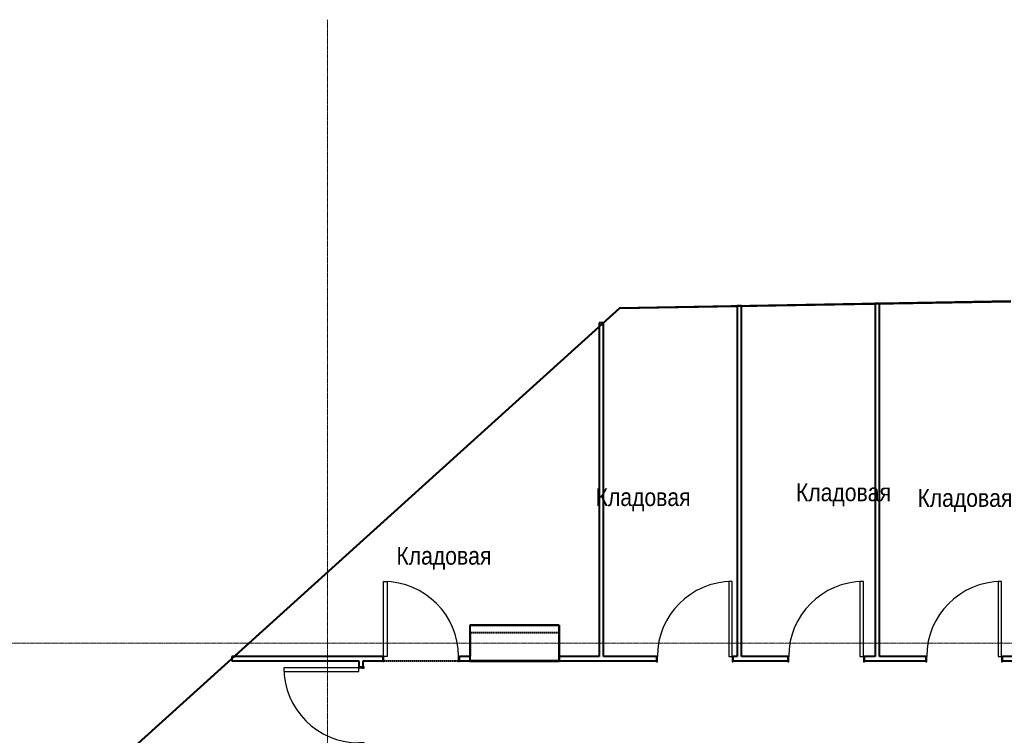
# Model space of a CAD drawing. Header units: millimetres. Extents: x 5617 to 91811, y 7718 to 89253.
# Tile 10 of 66: x 34655 to 45714, y 81214 to 89250. Entities that reach past the tile are written whole.
import ezdxf

# ---------------------------------------------------------------- set-up
doc = ezdxf.new("R2010")
doc.units = ezdxf.units.MM
for name, pattern in [('ADSK_Линия сетки', [25, 20, -2.5, 0, -2.5]), ('Линия сетки', [25, 20, -2.5, 0, -2.5]), ('Штрих_3_1_5_', [4.5, 3, -1.5]), ('Штриховая_ш3 п1_5', [4.5, 3, -1.5])]:
    doc.linetypes.add(name, pattern=pattern)
doc.layers.add('_Разделитель помещений_', color=4, linetype='Штриховая_ш3 п1_5', lineweight=40, true_color=0x00ffff)
for name, color, linetype, lineweight in [('Двери', 7, 'Continuous', 18), ('Каркас_Импост', 7, 'Continuous', 30), ('Марки помещений', 7, 'Continuous', 20), ('Монтажный зазор', 7, 'Continuous', 30), ('Оси', 7, 'Continuous', 9), ('Панель', 7, 'Continuous', 30), ('Перекрытия', 7, 'Continuous', 18), ('Стены разрез', 7, 'Continuous', 40)]:
    doc.layers.add(name, color=color, linetype=linetype, lineweight=lineweight)
doc.styles.add('Arial_3', font='arial.ttf', dxfattribs={"width": 0.85, "height": 200})

# ---------------------------------------------------------------- blocks, each defined once
blk = doc.blocks.new('101_Дверь_Однопольная - _ПЧ_800х2000_Кладовая_Пр-4171002-МКСС_LB02_-11_400__Кабельные конструкции_Лотки_1')
at = {"layer": 'Каркас_Импост', "color": 254, "true_color": 0xcccccc}
for p, q in [((-430, 25), (-420, 25)), ((-430, -35), (-430, 25)), ((-420, 25), (-420, -15)), ((420, 25), (430, 25)), ((420, -15), (420, 25)), ((430, 25), (430, -35)), ((-419, -35), (-430, -35)), ((-420, -15), (-419, -15)), ((-419, -15), (-419, -35)), ((419, -15), (420, -15)), ((419, -35), (419, -15)), ((430, -35), (419, -35))]:
    blk.add_line(p, q, dxfattribs=at)
at = {"layer": 'Монтажный зазор', "color": 254, "true_color": 0xcccccc}
for p, q in [((-431, 25), (-430, 25)), ((-431, -35), (-431, 25)), ((-430, 25), (-430, -35)), ((430, -35), (430, 25)), ((430, 25), (431, 25)), ((431, 25), (431, -35)), ((-430, -35), (-431, -35)), ((431, -35), (430, -35))]:
    blk.add_line(p, q, dxfattribs=at)
at = {"layer": 'Панель', "color": 254, "true_color": 0xcccccc}
for p, q in [((-420, 865), (-380, 865)), ((-420, 25), (-420, 865)), ((-380, 865), (-380, 25)), ((-380, 25), (-420, 25))]:
    blk.add_line(p, q, dxfattribs=at)
blk.add_arc((-420, 25), 840, 0, 90, dxfattribs=at)
blk = doc.blocks.new('101_Дверь_Однопольная - _ПЧ_800х2000_Кладовая_Л-4171007-МКСС_LB02_-11_400__Кабельные конструкции_Лотки_1')
at = {"layer": 'Каркас_Импост', "color": 254, "true_color": 0xcccccc}
for p, q in [((-420, 25), (-430, 25)), ((-430, 25), (-430, -35)), ((-420, -15), (-420, 25)), ((430, 25), (420, 25)), ((420, 25), (420, -15)), ((430, -35), (430, 25)), ((-430, -35), (-419, -35)), ((-419, -15), (-420, -15)), ((-419, -35), (-419, -15)), ((420, -15), (419, -15)), ((419, -15), (419, -35)), ((419, -35), (430, -35))]:
    blk.add_line(p, q, dxfattribs=at)
at = {"layer": 'Монтажный зазор', "color": 254, "true_color": 0xcccccc}
for p, q in [((-430, 25), (-431, 25)), ((-431, 25), (-431, -35)), ((-430, -35), (-430, 25)), ((431, 25), (430, 25)), ((430, 25), (430, -35)), ((431, -35), (431, 25)), ((-431, -35), (-430, -35)), ((430, -35), (431, -35))]:
    blk.add_line(p, q, dxfattribs=at)
at = {"layer": 'Панель', "color": 254, "true_color": 0xcccccc}
for p, q in [((420, 865), (380, 865)), ((380, 865), (380, 25)), ((420, 25), (420, 865)), ((380, 25), (420, 25))]:
    blk.add_line(p, q, dxfattribs=at)
blk.add_arc((420, 25), 840, 90, 180, dxfattribs=at)
blk = doc.blocks.new('135_SLK_GD_AR_rvt-1-МКСС_LB02_-11_400__Кабельные конструкции_Лотки_1')
at = {"layer": '_Разделитель помещений_', "color": 7, "linetype": 'Штрих_3_1_5_', "true_color": 0xccffff}
for p, q in [((7600, 82370), (8600, 82370)), ((7600, 82370), (7600, 82100)), ((8600, 82370), (8600, 82049)), ((6631, 82050), (7469, 82050)), ((7600, 82050), (8600, 82050))]:
    blk.add_line(p, q, dxfattribs=at)
at = {"layer": 'Перекрытия', "color": 254, "true_color": 0xcccccc}
for p, q in [((7600, 82100), (7600, 82450)), ((7600, 82450), (8600, 82450)), ((8600, 82450), (8600, 82100)), ((8600, 82050), (7600, 82050))]:
    blk.add_line(p, q, dxfattribs=at)
at = {"layer": 'Стены разрез', "color": 254, "true_color": 0xcccccc}
for p, q in [((13675, 86089), (9280, 86012)), ((9281, 86010), (13675, 86087)), ((12200, 86062), (12150, 86062)), ((12150, 86062), (12150, 82100)), ((12200, 82100), (12200, 86062)), ((9278, 86010), (-117, 77520)), ((-115, 77520), (9281, 86010)), ((9280, 86012), (9278, 86010)), ((10650, 86035), (10600, 86035)), ((10600, 86035), (10600, 82100)), ((10650, 82100), (10650, 86035)), ((9100, 85845), (9050, 85845)), ((9050, 85845), (9050, 82100)), ((9100, 82100), (9100, 85845)), ((8600, 82452), (7598, 82452)), ((7598, 82452), (7598, 82450)), ((7598, 82450), (7598, 82048)), ((7600, 82450), (8600, 82450)), ((7600, 82050), (7600, 82450)), ((8602, 82452), (8600, 82452)), ((8600, 82450), (8600, 82050)), ((8602, 82048), (8602, 82452)), ((6619, 82100), (4923, 82100)), ((4923, 82100), (4923, 82050)), ((7600, 82100), (7481, 82100)), ((7600, 82050), (7600, 82100)), ((9050, 82100), (8600, 82100)), ((8600, 82100), (8600, 82050)), ((9694, 82100), (9100, 82100)), ((10600, 82100), (10556, 82100)), ((11169, 82100), (10650, 82100)), ((12150, 82100), (12031, 82100)), ((12719, 82100), (12200, 82100)), ((13700, 82100), (13581, 82100)), ((4923, 82050), (6350, 82050)), ((6350, 82050), (6350, 81981)), ((6400, 82050), (6619, 82050)), ((6400, 81981), (6400, 82050)), ((7481, 82050), (7600, 82050)), ((7598, 82048), (7600, 82048)), ((8600, 82050), (7600, 82050)), ((7600, 82048), (8600, 82048)), ((8600, 82050), (9694, 82050)), ((8600, 82048), (8602, 82048)), ((10556, 82050), (11169, 82050)), ((12031, 82050), (12719, 82050)), ((13581, 82050), (13700, 82050))]:
    blk.add_line(p, q, dxfattribs=at)
at = {"layer": 'Двери', "color": 254, "lineweight": 18, "true_color": 0xcccccc}
for name, p in [('101_Дверь_Однопольная - _ПЧ_800х2000_Кладовая_Пр-4171002-МКСС_LB02_-11_400__Кабельные конструкции_Лотки_1', (7050, 82075)), ('101_Дверь_Однопольная - _ПЧ_800х2000_Кладовая_Л-4171007-МКСС_LB02_-11_400__Кабельные конструкции_Лотки_1', (10125, 82075)), ('101_Дверь_Однопольная - _ПЧ_800х2000_Кладовая_Л-4171007-МКСС_LB02_-11_400__Кабельные конструкции_Лотки_1', (11600, 82075)), ('101_Дверь_Однопольная - _ПЧ_800х2000_Кладовая_Л-4171007-МКСС_LB02_-11_400__Кабельные конструкции_Лотки_1', (13150, 82075))]:
    blk.add_blockref(name, p, dxfattribs=at)
at = {"layer": 'Двери', "color": 254, "lineweight": 18, "true_color": 0xcccccc, "rotation": 89.99999999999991}
blk.add_blockref('101_Дверь_Однопольная - _ПЧ_800х2000_Кладовая_Л-4171007-МКСС_LB02_-11_400__Кабельные конструкции_Лотки_1', (6375, 81550), dxfattribs=at)

msp = doc.modelspace()

# ---------------------------------------------------------------- linework, layer by layer
at = {"layer": 'Оси', "linetype": 'Линия сетки'}
msp.add_line((38113.4, 46634.3), (38113.4, 89250.3), dxfattribs=at)
at = {"layer": 'Оси', "linetype": 'ADSK_Линия сетки'}
msp.add_line((91811.2, 82250), (28430.3, 82250), dxfattribs=at)

# ---------------------------------------------------------------- block references
at = {"lineweight": 5}
msp.add_blockref('135_SLK_GD_AR_rvt-1-МКСС_LB02_-11_400__Кабельные конструкции_Лотки_1', (32113.4, 0), dxfattribs=at)

# ---------------------------------------------------------------- texts
at = {"layer": 'Марки помещений', "lineweight": 9, "char_height": 200, "width": 1315.168, "attachment_point": 1, "style": 'Arial_3'}
for insert in [(41124.4, 83988.5), (43374.9, 84042.6), (44738.8, 83979.4), (38887.1, 83330.3)]:
    msp.add_mtext('Кладовая', dxfattribs=dict(at, insert=insert))

doc.saveas('drawing.dxf')
